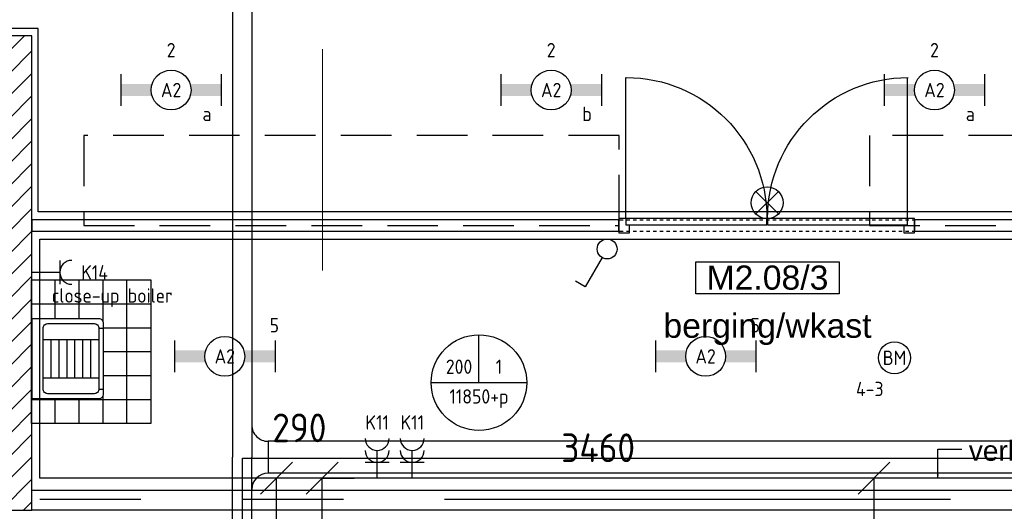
# Model space of a CAD drawing. Header units: millimetres. Extents: x -38032 to 104346, y -31182 to 78566.
# Tile 199 of 213: x 89959 to 96137, y 28992 to 32075. Entities that reach past the tile are written whole.
import ezdxf
from ezdxf.enums import TextEntityAlignment as Align

# ---------------------------------------------------------------- set-up
doc = ezdxf.new("R2010")
doc.units = ezdxf.units.MM
doc.header["$LTSCALE"] = 100
doc.set_wipeout_variables(frame=1)
doc.header["$PDMODE"] = 1
for name, pattern in [('HIDDEN2', [4.7625, 3.175, -1.5875]), ('PHANTOM', [63.5, 31.75, -6.35, 6.35, -6.35, 6.35, -6.35]), ('STYLE_01', [0.41664, 0.20828, -0.20836]), ('STYLE_11', [5, 3.888855, -0.416718, 0.277786, -0.416641])]:
    doc.linetypes.add(name, pattern=pattern)
for name, color, linetype in [('AB$1A---_ATTRIB035', 8, 'Continuous'), ('AL$1A---_ALGEMEEN', 8, 'Continuous'), ('AL------_MAATVOERING', 2, 'Continuous'), ('AM$1A---_ARCERING', 8, 'Continuous'), ('AT$1A---_TEKST100', 8, 'Continuous'), ('BOUWKUNDIG', 8, 'Continuous'), ('EB6511--_ATTRIB', 2, 'Continuous'), ('EL6131--_KG', 3, 'Continuous'), ('EL6222--', 3, 'Continuous'), ('EL6311--', 3, 'Continuous'), ('EL6511--', 3, 'Continuous'), ('EM6131--', 1, 'Continuous'), ('Kastenscheiding', 4, 'PHANTOM'), ('lengte voedingskabels', 3, 'Continuous'), ('LICHT_TEXT018', 1, 'Continuous')]:
    doc.layers.add(name, color=color, linetype=linetype)
doc.layers.add('stramien', color=1, linetype='Continuous', lineweight=9)
doc.styles.add('Arial', font='ARIAL.TTF')
doc.styles.add('BURO-018', font='iso.shx', dxfattribs={"height": 90})
doc.styles.get("Standard").update_dxf_attribs({"font": 'iso.shx'})
doc.dimstyles.new('STABICAD', dxfattribs={"dimscale": 100, "dimtxt": 1.8, "dimasz": 2, "dimexe": 0, "dimexo": 2.5, "dimgap": 1.5, "dimtad": 0, "dimdec": 0, "dimrnd": 10, "dimzin": 0, "dimdsep": 46, "dimtxsty": 'Standard', "dimblk1": 'OBLIQUE', "dimblk2": 'OBLIQUE', "dimsah": 1, "dimcen": -3, "dimadec": 0, "dimazin": 0, "dimtfac": 1, "dimtdec": 0, "dimtofl": 0, "dimtmove": 2, "dimatfit": 3, "dimfxl": 0, "dimtvp": 1.055556, "dimtolj": 1, "dimtzin": 0, "dimarcsym": 0})

# ---------------------------------------------------------------- blocks, each defined once
blk = doc.blocks.new('E00024')
at = {"color": 0, "linetype": 'Continuous'}
for p, q in [((-1.41, 1.59), (1.41, 4.41)), ((-1.41, 4.41), (1.41, 1.59))]:
    blk.add_line(p, q, dxfattribs=at)
blk.add_circle((0, 3), 2, dxfattribs=at)
at = {"color": 0, "linetype": 'Continuous', "style": 'BURO-018'}
blk.add_attdef('E_TEXT1', text='', height=1.8, dxfattribs=at).set_placement((0, 7.5), align=Align.MIDDLE)
at = {"color": 0, "linetype": 'Continuous', "style": 'BURO-018', "flags": 1}
blk.add_attdef('E_MATCODE', (0, 0), '', height=1.8, dxfattribs=at)
blk = doc.blocks.new('111304')
at = {"color": 0, "linetype": 'Continuous'}
for p, q in [((-1.5, 4.5), (1.5, 4.5)), ((0, 1), (0, 4.5))]:
    blk.add_line(p, q, dxfattribs=at)
blk.add_arc((0, 6), 1.5, 180, 0, dxfattribs=at)
at = {"color": 0, "linetype": 'Continuous', "style": 'BURO-018'}
for tag, p in [('E_GKAST', (0, 11.5)), ('E_GROEP', (0, 8.5)), ('E_SGROEP', (4.5, 8.5))]:
    blk.add_attdef(tag, text='', height=1.8, dxfattribs=at).set_placement(p, align=Align.MIDDLE)
at = {"color": 0, "linetype": 'Continuous', "style": 'BURO-018', "flags": 1}
for tag, p in [('E_VERMCODE', (13, 8.5)), ('E_MATCODE', (0, 0))]:
    blk.add_attdef(tag, text='', height=1.8, dxfattribs=at).set_placement(p, align=Align.MIDDLE)
blk = doc.blocks.new('_Oblique')
at = {"color": 0, "linetype": 'ByBlock', "lineweight": -2}
blk.add_line((-0.5, -0.5), (0.5, 0.5), dxfattribs=at)
blk = doc.blocks.new('*D18')
at = {"layer": 'AL------_MAATVOERING', "color": 0, "lineweight": -2}
for p, q in [((91570, 29200), (91370, 29200)), ((91570, 28704.1), (91570, 29200)), ((91857.6, 28704.1), (91857.6, 29200)), ((91857.6, 29200), (92057.6, 29200))]:
    blk.add_line(p, q, dxfattribs=at)
at = {"layer": 'Defpoints', "color": 0}
for p in [(91857.6, 29200), (91570, 28454.1), (91857.6, 28454.1)]:
    blk.add_point(p, dxfattribs=at)
at = {"layer": 'AL------_MAATVOERING', "color": 0, "lineweight": -2, "xscale": 200, "yscale": 200, "zscale": 200}
blk.add_blockref('_Oblique', (91570, 29200), dxfattribs=at)
at = {"layer": 'AL------_MAATVOERING', "color": 0, "lineweight": -2, "xscale": 200, "yscale": 200, "zscale": 200, "rotation": 180}
blk.add_blockref('_Oblique', (91857.6, 29200), dxfattribs=at)
at = {"layer": 'AL------_MAATVOERING', "color": 0, "insert": (91713.8, 29515), "char_height": 180, "attachment_point": 5}
blk.add_mtext('\\A1;290', dxfattribs=at)
blk = doc.blocks.new('*D22')
at = {"layer": 'AL------_MAATVOERING', "color": 0, "lineweight": -2}
for p, q in [((91857.6, 28704.1), (91857.6, 29200)), ((95320, 29200), (91857.6, 29200)), ((95320, 28704.1), (95320, 29200))]:
    blk.add_line(p, q, dxfattribs=at)
at = {"layer": 'Defpoints', "color": 0}
for p in [(91857.6, 29200), (91857.6, 28454.1), (95320, 28454.1)]:
    blk.add_point(p, dxfattribs=at)
at = {"layer": 'AL------_MAATVOERING', "color": 0, "lineweight": -2, "xscale": 200, "yscale": 200, "zscale": 200, "rotation": 180}
blk.add_blockref('_Oblique', (91857.6, 29200), dxfattribs=at)
at = {"layer": 'AL------_MAATVOERING', "color": 0, "lineweight": -2, "xscale": 200, "yscale": 200, "zscale": 200}
blk.add_blockref('_Oblique', (95320, 29200), dxfattribs=at)
at = {"layer": 'AL------_MAATVOERING', "color": 0, "insert": (93588.8, 29390), "char_height": 180, "attachment_point": 5}
blk.add_mtext('\\A1;3460', dxfattribs=at)
blk = doc.blocks.new('1115B6630')
at = {"color": 0}
for p, q in [((-6.3, 2), (-6.3, -2)), ((6.3, 2), (6.3, -2))]:
    blk.add_line(p, q, dxfattribs=at)
at = {"color": 0, "linetype": 'Continuous'}
blk.add_circle((0, 0), 2.5, dxfattribs=at)
at = {"color": 0}
for points in [[(-2.5, 0.75), (-6.3, 0.75), (-2.5, -0.75), (-6.3, -0.75)], [(2.5, 0.75), (6.3, 0.75), (2.5, -0.75), (6.3, -0.75)]]:
    blk.add_solid(points, dxfattribs=at)
at = {"color": 0, "linetype": 'Continuous', "style": 'BURO-018'}
for tag, p in [('E_GKAST', (0, 8)), ('E_GROEP', (0, 5)), ('E_SGROEP', (4.5, 5)), ('E_ARMCODE', (0, 0)), ('E_SLET', (4.5, -3))]:
    blk.add_attdef(tag, text='', height=1.8, dxfattribs=at).set_placement(p, align=Align.MIDDLE)
blk = doc.blocks.new('E00123')
at = {"color": 0, "linetype": 'Continuous'}
blk.add_circle((0, 0), 2, dxfattribs=at)
at = {"color": 0, "linetype": 'Continuous', "style": 'BURO-018'}
for tag, p in [('E_TEXT1', (0, 4.5)), ('E_TEXT2', (0, 0))]:
    blk.add_attdef(tag, text='', height=1.8, dxfattribs=at).set_placement(p, align=Align.MIDDLE)
at = {"color": 0, "linetype": 'Continuous', "style": 'BURO-018', "flags": 1}
blk.add_attdef('E_MATCODE', (0, 0), '', height=1.8, dxfattribs=at)
blk = doc.blocks.new('E-GK-GTC-C83C')
at = {"color": 0, "linetype": 'Continuous'}
for p, q in [((-0.5, 100), (0.5, 100)), ((-0.5, -100), (0.5, -100))]:
    blk.add_line(p, q, dxfattribs=at)
blk = doc.blocks.new('E-GK-GTC-783C')
at = {"color": 0, "linetype": 'Continuous'}
for p, q in [((-0.5, 60), (0.5, 60)), ((-0.5, -60), (0.5, -60))]:
    blk.add_line(p, q, dxfattribs=at)
blk = doc.blocks.new('E-GK-AH-C8676767')
at = {"color": 0, "linetype": 'Continuous'}
blk.add_line((-100, 103), (100, 103), dxfattribs=at)
for centre, start, end in [((-203, 103), 270, 0), ((203, 103), 180, 270)]:
    blk.add_arc(centre, 103, start, end, dxfattribs=at)
blk = doc.blocks.new('E00103')
at = {"color": 0, "linetype": 'Continuous'}
for p, q in [((0, 6), (0, 12)), ((-6, 6), (6, 6))]:
    blk.add_line(p, q, dxfattribs=at)
blk.add_circle((0, 6), 6, dxfattribs=at)
at = {"color": 0, "linetype": 'Continuous', "style": 'BURO-018'}
for tag, p in [('E_TEXT1', (-2.5, 8)), ('E_TEXT3', (2.5, 8)), ('E_TEXT6', (0, 4))]:
    blk.add_attdef(tag, text='', height=1.8, dxfattribs=at).set_placement(p, align=Align.MIDDLE)
blk = doc.blocks.new('32x_hout-mk 801-p')
at = {"layer": 'AL$1A---_ALGEMEEN', "color": 0}
for p, q in [((0, -52), (0, -912)), ((0, -1802), (0, -942)), ((0, -1810.3), (883, -1810.3))]:
    blk.add_line(p, q, dxfattribs=at)
at = {"color": 0}
for points in [[(-90, 0), (0, 0), (0, -67), (-90, -67)], [(-90, -1787), (0, -1787), (0, -1854), (-90, -1854)]]:
    blk.add_wipeout(points, dxfattribs=at).dxf.layer = 'AL$1A---_ALGEMEEN'
at = {"layer": 'AL$1A---_ALGEMEEN', "color": 0}
for points in [[(-90, 0), (0, 0), (0, -67), (-90, -67)], [(-90, -1787), (0, -1787), (0, -1854), (-90, -1854)]]:
    blk.add_lwpolyline(points, close=True, dxfattribs=at)
at = {"color": 0}
blk.add_wipeout([(-40, -42.3), (0, -42.3), (0, -922.3), (-40, -922.3)], dxfattribs=at).dxf.layer = 'AL$1A---_ALGEMEEN'
at = {"layer": 'AL$1A---_ALGEMEEN', "color": 0}
blk.add_line((0, -42.3), (883, -42.3), dxfattribs=at)
blk.add_lwpolyline([(-40, -42.3), (0, -42.3), (0, -922.3), (-40, -922.3)], close=True, dxfattribs=at)
at = {"color": 0}
blk.add_wipeout([(-40, -925.3), (0, -925.3), (0, -1810.3), (-40, -1810.3)], dxfattribs=at).dxf.layer = 'AL$1A---_ALGEMEEN'
at = {"layer": 'AL$1A---_ALGEMEEN', "color": 0}
blk.add_lwpolyline([(-40, -925.3), (0, -925.3), (0, -1810.3), (-40, -1810.3)], close=True, dxfattribs=at)
for centre, start, end in [((0, -38.7), 270, 0), ((0, -1808.3), 0, 90)]:
    blk.add_arc(centre, 883, start, end, dxfattribs=at)
blk = doc.blocks.new('Group-29')
at = {"layer": 'AL$1A---_ALGEMEEN', "color": 0}
for p, q in [((-600, 900), (-600, 0)), ((-450, 900), (-450, 0)), ((-300, 900), (-300, 0)), ((-150, 900), (-150, 0)), ((0, 750), (-750, 750)), ((0, 600), (-750, 600)), ((0, 450), (-750, 450)), ((0, 300), (-750, 300)), ((0, 150), (-750, 150))]:
    blk.add_line(p, q, dxfattribs=at)
blk.add_lwpolyline([(-750, 900), (0, 900), (0, 0), (-750, 0)], close=True, dxfattribs=at)
blk = doc.blocks.new('tegels 900z750')
at = {"layer": 'AL$1A---_ALGEMEEN', "color": 0}
blk.add_blockref('Group-29', (0, 0), dxfattribs=at)
blk = doc.blocks.new('tekst 12 pts')
at = {"layer": 'AL$1A---_ALGEMEEN', "color": 0, "style": 'Arial'}
blk.add_attdef('naam_ruimte', text='', height=151.5, dxfattribs=at).set_placement((0, -41.1), align=Align.TOP_CENTER)
at = {"layer": 'AL$1A---_ALGEMEEN', "color": 0, "flags": 1}
for tag, p in [('oppervlakte', (-264.6, -1003)), ('stramiennummer', (-264.6, -1275.7))]:
    blk.add_attdef(tag, p, '', height=151.5, dxfattribs=at)
blk = doc.blocks.new('arnhem top')
at = {"color": 0}
blk.add_wipeout([(250, -420), (250, 0), (-250, 0), (-250, -420), (-250, -420.7), (-250, -421.5), (-249.9, -422.2), (-249.9, -422.9), (-249.8, -423.7), (-249.7, -424.4), (-249.6, -425.1), (-249.4, -425.9), (-249.3, -426.6), (-249.1, -427.3), (-248.9, -428), (-248.7, -428.7), (-248.5, -429.4), (-248.2, -430.1), (-248, -430.8), (-247.7, -431.5), (-247.4, -432.2), (-247.1, -432.8), (-246.8, -433.5), (-246.5, -434.1), (-246.1, -434.8), (-245.7, -435.4), (-245.3, -436), (-244.9, -436.7), (-244.5, -437.3), (-244.1, -437.9), (-243.7, -438.5), (-243.2, -439), (-242.7, -439.6), (-242.2, -440.1), (-241.7, -440.7), (-241.2, -441.2), (-240.7, -441.7), (-240.1, -442.2), (-239.6, -442.7), (-239, -443.2), (-238.5, -443.7), (-237.9, -444.1), (-237.3, -444.5), (-236.7, -444.9), (-236, -445.3), (-235.4, -445.7), (-234.8, -446.1), (-234.1, -446.5), (-233.5, -446.8), (-232.8, -447.1), (-232.2, -447.4), (-231.5, -447.7), (-230.8, -448), (-230.1, -448.2), (-229.4, -448.5), (-228.7, -448.7), (-228, -448.9), (-227.3, -449.1), (-226.6, -449.3), (-225.9, -449.4), (-225.1, -449.6), (-224.4, -449.7), (-223.7, -449.8), (-222.9, -449.9), (-222.2, -449.9), (-221.5, -450), (-220.7, -450), (-220, -450), (220, -450), (220.7, -450), (221.5, -450), (222.2, -449.9), (222.9, -449.9), (223.7, -449.8), (224.4, -449.7), (225.1, -449.6), (225.9, -449.4), (226.6, -449.3), (227.3, -449.1), (228, -448.9), (228.7, -448.7), (229.4, -448.5), (230.1, -448.2), (230.8, -448), (231.5, -447.7), (232.2, -447.4), (232.8, -447.1), (233.5, -446.8), (234.1, -446.5), (234.8, -446.1), (235.4, -445.7), (236, -445.3), (236.7, -444.9), (237.3, -444.5), (237.9, -444.1), (238.5, -443.7), (239, -443.2), (239.6, -442.7), (240.1, -442.2), (240.7, -441.7), (241.2, -441.2), (241.7, -440.7), (242.2, -440.1), (242.7, -439.6), (243.2, -439), (243.7, -438.5), (244.1, -437.9), (244.5, -437.3), (244.9, -436.7), (245.3, -436), (245.7, -435.4), (246.1, -434.8), (246.5, -434.1), (246.8, -433.5), (247.1, -432.8), (247.4, -432.2), (247.7, -431.5), (248, -430.8), (248.2, -430.1), (248.5, -429.4), (248.7, -428.7), (248.9, -428), (249.1, -427.3), (249.3, -426.6), (249.4, -425.9), (249.6, -425.1), (249.7, -424.4), (249.8, -423.7), (249.9, -422.9), (249.9, -422.2), (250, -421.5), (250, -420.7)], dxfattribs=at).dxf.layer = 'AL$1A---_ALGEMEEN'
at = {"layer": 'AL$1A---_ALGEMEEN', "color": 0, "flags": 128}
blk.add_lwpolyline([(250, -420), (250, 0), (-250, 0), (-250, -420, 0.414214), (-220, -450), (220, -450, 0.414214)], format="xyb", close=True, dxfattribs=at)
at = {"color": 0}
blk.add_wipeout([(190, -70), (190.7, -70), (191.5, -70), (192.2, -70.1), (192.9, -70.1), (193.7, -70.2), (194.4, -70.3), (195.1, -70.4), (195.9, -70.6), (196.6, -70.7), (197.3, -70.9), (198, -71.1), (198.7, -71.3), (199.4, -71.5), (200.1, -71.8), (200.8, -72), (201.5, -72.3), (202.2, -72.6), (202.8, -72.9), (203.5, -73.2), (204.1, -73.5), (204.8, -73.9), (205.4, -74.3), (206, -74.7), (206.7, -75.1), (207.3, -75.5), (207.9, -75.9), (208.5, -76.3), (209, -76.8), (209.6, -77.3), (210.1, -77.8), (210.7, -78.3), (211.2, -78.8), (211.7, -79.3), (212.2, -79.9), (212.7, -80.4), (213.2, -81), (213.7, -81.5), (214.1, -82.1), (214.5, -82.7), (214.9, -83.3), (215.3, -84), (215.7, -84.6), (216.1, -85.2), (216.5, -85.9), (216.8, -86.5), (217.1, -87.2), (217.4, -87.8), (217.7, -88.5), (218, -89.2), (218.2, -89.9), (218.5, -90.6), (218.7, -91.3), (218.9, -92), (219.1, -92.7), (219.3, -93.4), (219.4, -94.1), (219.6, -94.9), (219.7, -95.6), (219.8, -96.3), (219.9, -97.1), (219.9, -97.8), (220, -98.5), (220, -99.3), (220, -100), (220, -390), (220, -390.7), (220, -391.5), (219.9, -392.2), (219.9, -392.9), (219.8, -393.7), (219.7, -394.4), (219.6, -395.1), (219.4, -395.9), (219.3, -396.6), (219.1, -397.3), (218.9, -398), (218.7, -398.7), (218.5, -399.4), (218.2, -400.1), (218, -400.8), (217.7, -401.5), (217.4, -402.2), (217.1, -402.8), (216.8, -403.5), (216.5, -404.1), (216.1, -404.8), (215.7, -405.4), (215.3, -406), (214.9, -406.7), (214.5, -407.3), (214.1, -407.9), (213.7, -408.5), (213.2, -409), (212.7, -409.6), (212.2, -410.1), (211.7, -410.7), (211.2, -411.2), (210.7, -411.7), (210.1, -412.2), (209.6, -412.7), (209, -413.2), (208.5, -413.7), (207.9, -414.1), (207.3, -414.5), (206.7, -414.9), (206, -415.3), (205.4, -415.7), (204.8, -416.1), (204.1, -416.5), (203.5, -416.8), (202.8, -417.1), (202.2, -417.4), (201.5, -417.7), (200.8, -418), (200.1, -418.2), (199.4, -418.5), (198.7, -418.7), (198, -418.9), (197.3, -419.1), (196.6, -419.3), (195.9, -419.4), (195.1, -419.6), (194.4, -419.7), (193.7, -419.8), (192.9, -419.9), (192.2, -419.9), (191.5, -420), (190.7, -420), (190, -420), (-190, -420), (-190.7, -420), (-191.5, -420), (-192.2, -419.9), (-192.9, -419.9), (-193.7, -419.8), (-194.4, -419.7), (-195.1, -419.6), (-195.9, -419.4), (-196.6, -419.3), (-197.3, -419.1), (-198, -418.9), (-198.7, -418.7), (-199.4, -418.5), (-200.1, -418.2), (-200.8, -418), (-201.5, -417.7), (-202.2, -417.4), (-202.8, -417.1), (-203.5, -416.8), (-204.1, -416.5), (-204.8, -416.1), (-205.4, -415.7), (-206, -415.3), (-206.7, -414.9), (-207.3, -414.5), (-207.9, -414.1), (-208.5, -413.7), (-209, -413.2), (-209.6, -412.7), (-210.1, -412.2), (-210.7, -411.7), (-211.2, -411.2), (-211.7, -410.7), (-212.2, -410.1), (-212.7, -409.6), (-213.2, -409), (-213.7, -408.5), (-214.1, -407.9), (-214.5, -407.3), (-214.9, -406.7), (-215.3, -406), (-215.7, -405.4), (-216.1, -404.8), (-216.5, -404.1), (-216.8, -403.5), (-217.1, -402.8), (-217.4, -402.2), (-217.7, -401.5), (-218, -400.8), (-218.2, -400.1), (-218.5, -399.4), (-218.7, -398.7), (-218.9, -398), (-219.1, -397.3), (-219.3, -396.6), (-219.4, -395.9), (-219.6, -395.1), (-219.7, -394.4), (-219.8, -393.7), (-219.9, -392.9), (-219.9, -392.2), (-220, -391.5), (-220, -390.7), (-220, -390), (-220, -100), (-220, -99.3), (-220, -98.5), (-219.9, -97.8), (-219.9, -97.1), (-219.8, -96.3), (-219.7, -95.6), (-219.6, -94.9), (-219.4, -94.1), (-219.3, -93.4), (-219.1, -92.7), (-218.9, -92), (-218.7, -91.3), (-218.5, -90.6), (-218.2, -89.9), (-218, -89.2), (-217.7, -88.5), (-217.4, -87.8), (-217.1, -87.2), (-216.8, -86.5), (-216.5, -85.9), (-216.1, -85.2), (-215.7, -84.6), (-215.3, -84), (-214.9, -83.3), (-214.5, -82.7), (-214.1, -82.1), (-213.7, -81.5), (-213.2, -81), (-212.7, -80.4), (-212.2, -79.9), (-211.7, -79.3), (-211.2, -78.8), (-210.7, -78.3), (-210.1, -77.8), (-209.6, -77.3), (-209, -76.8), (-208.5, -76.3), (-207.9, -75.9), (-207.3, -75.5), (-206.7, -75.1), (-206, -74.7), (-205.4, -74.3), (-204.8, -73.9), (-204.1, -73.5), (-203.5, -73.2), (-202.8, -72.9), (-202.2, -72.6), (-201.5, -72.3), (-200.8, -72), (-200.1, -71.8), (-199.4, -71.5), (-198.7, -71.3), (-198, -71.1), (-197.3, -70.9), (-196.6, -70.7), (-195.9, -70.6), (-195.1, -70.4), (-194.4, -70.3), (-193.7, -70.2), (-192.9, -70.1), (-192.2, -70.1), (-191.5, -70), (-190.7, -70), (-190, -70)], dxfattribs=at).dxf.layer = 'AL$1A---_ALGEMEEN'
at = {"layer": 'AL$1A---_ALGEMEEN', "color": 0}
for p, q in [((-120, -70), (-120, -420)), ((-120, -120), (120, -120)), ((120, -70), (120, -420)), ((-120, -170), (120, -170)), ((-120, -220), (120, -220)), ((-120, -270), (120, -270)), ((-120, -320), (120, -320)), ((-120, -370), (120, -370)), ((-192, -420), (-192, -450)), ((192, -420), (192, -450))]:
    blk.add_line(p, q, dxfattribs=at)
at = {"layer": 'AL$1A---_ALGEMEEN', "color": 0, "flags": 128}
blk.add_lwpolyline([(-220, -100, -0.414214), (-190, -70), (190, -70, -0.414214), (220, -100), (220, -390, -0.414214), (190, -420), (-190, -420, -0.414214), (-220, -390)], format="xyb", close=True, dxfattribs=at)
blk = doc.blocks.new('ruimtenummer')
at = {"layer": 'AL$1A---_ALGEMEEN', "color": 0, "flags": 1}
for tag, p in [('peil', (-450, -397.1)), ('onderdeel', (-450, -669.8))]:
    blk.add_attdef(tag, p, '', height=151.5, dxfattribs=at)
at = {"color": 0}
blk.add_wipeout([(-450, 100), (450, 100), (450, -100), (-450, -100)], dxfattribs=at).dxf.layer = 'AL$1A---_ALGEMEEN'
at = {"layer": 'AL$1A---_ALGEMEEN', "color": 0}
blk.add_lwpolyline([(-450, 100), (450, 100), (450, -100), (-450, -100)], close=True, dxfattribs=at)
at = {"layer": 'AL$1A---_ALGEMEEN', "color": 0, "style": 'Arial'}
blk.add_attdef('ruimtenummer', text='', height=151.5, dxfattribs=at).set_placement((0, 78), align=Align.TOP_CENTER)
blk = doc.blocks.new('txt 1_100 verlaagd plafond')
at = {"layer": 'AL$1A---_ALGEMEEN', "color": 0}
for p, q in [((-1830, 0), (-1830, 182.6)), ((-1830, 182.6), (-1680, 182.6))]:
    blk.add_line(p, q, dxfattribs=at)
blk.add_solid([(-1830, 0), (-1836.7, 25), (-1823.3, 25)], dxfattribs=at)
at = {"layer": 'AT$1A---_TEKST100', "insert": (-983.5, 235.8), "char_height": 126.27, "attachment_point": 2, "line_spacing_factor": 0.967741, "style": 'Arial'}
blk.add_mtext('{\\C256;\\lverlaagd plafond}', dxfattribs=at)
blk = doc.blocks.new('200254 W 212 3 04-12-2007')
at = {"layer": 'AM$1A---_ARCERING', "linetype": 'Continuous', "lineweight": 5}
h = blk.add_hatch(dxfattribs=at)
h.set_pattern_fill('KALKZANDSTEEN', color=256, scale=50, style=0, pattern_type=2)
h.set_pattern_definition([(45, (-987935.49, -175784.82), (70.710678, -70.710678), [])])
h.paths.add_polyline_path([(53688, 4162.4), (50488, 4162.4), (50488, 6837.4), (51558, 6837.4), (51558, 6987.4), (50488, 6987.4), (48988, 6987.4), (48988, 4012.4), (50488, 4012.4), (53838, 4012.4), (53838, 6987.4), (52637, 6987.4), (52637, 6837.4), (53688, 6837.4)])
h.paths.add_polyline_path([(50338, 6837.4), (50338, 4162.4), (49138, 4162.4), (49138, 6837.4)], flags=16)
at = {"layer": 'AL$1A---_ALGEMEEN', "linetype": 'STYLE_01'}
blk.add_line((57303, 4137.5), (58317, 4137.5), dxfattribs=at)
blk.add_line((57303, 4137.5), (58317, 4137.5), dxfattribs=at)
at = {"layer": 'AL$1A---_ALGEMEEN', "flags": 128}
blk.add_lwpolyline([(53688, 4162.4), (50488, 4162.4), (50488, 6837.4), (51558, 6837.4), (51558, 6987.4), (50488, 6987.4), (48988, 6987.4), (48988, 4012.4), (50488, 4012.4), (53838, 4012.4), (53838, 6987.4), (52637, 6987.4), (52637, 6837.4), (53688, 6837.4)], close=True, dxfattribs=at)
at = {"layer": 'AL$1A---_ALGEMEEN'}
blk.add_lwpolyline([(62857, 4137.5), (62857, 4012.5), (53838, 4012.5), (53838, 4137.5)], close=True, dxfattribs=at)
at = {"layer": 'stramien', "linetype": 'STYLE_11', "ltscale": 50}
blk.add_line((55661, -41013.6), (55661, 36216.4), dxfattribs=at)
at = {"layer": 'AL$1A---_ALGEMEEN', "xscale": -1, "rotation": 270}
blk.add_blockref('32x_hout-mk 801-p', (59375, 5842.4), dxfattribs=at)
at = {"layer": 'AL$1A---_ALGEMEEN'}
ref = blk.add_blockref('ruimtenummer', (58453.2, 5468.6), dxfattribs=at)
ref.add_attrib('ruimtenummer', 'M2.08/3', dxfattribs={"layer": 'AB$1A---_ATTRIB035', "height": 151.52, "style": 'Arial'}).set_placement((58453.2, 5546.6), align=Align.TOP_CENTER)
at = {"layer": 'AL$1A---_ALGEMEEN', "rotation": 180}
blk.add_blockref('tegels 900z750', (53834.2, 5456.4), dxfattribs=at)
at = {"layer": 'AL$1A---_ALGEMEEN'}
ref = blk.add_blockref('tekst 12 pts', (58453.2, 5286), dxfattribs=dict(at, xscale=-1))
ref.add_attrib('naam_ruimte', 'berging/wkast', dxfattribs={"layer": 'AB$1A---_ATTRIB035', "height": 151.525, "style": 'Arial'}).set_placement((58453.2, 5244.9), align=Align.TOP_CENTER)
blk.add_blockref('txt 1_100 verlaagd plafond', (61352, 4212.4), dxfattribs=at)
at = {"layer": 'AL$1A---_ALGEMEEN', "linetype": 'STYLE_01'}
for p, q in [((57527.7, 5832.4), (59375, 5832.4)), ((57527.7, 5762.4), (59375, 5762.4))]:
    blk.add_line(p, q, dxfattribs=at)
at = {"layer": 'AL$1A---_ALGEMEEN'}
for points in [[(62057, 5882.4), (53877, 5882.4), (53877, 7032.4), (42637, 7032.4), (42637, 10587.4), (48588, 10587.4), (48588, 11047.4), (53877, 11047.4), (53877, 20792.4), (62057, 20792.4)], [(53837, 5832.4), (53837, 5762.4), (57521, 5762.4), (57521, 5832.4)], [(62857, 5832.4), (59375, 5832.4), (59375, 5762.4), (62857, 5762.4)]]:
    blk.add_lwpolyline(points, close=True, dxfattribs=at)
at = {"layer": 'AL$1A---_ALGEMEEN', "rotation": 90}
blk.add_blockref('arnhem top', (53838, 4962.4), dxfattribs=at)
at = {"layer": 'AL$1A---_ALGEMEEN'}
blk.add_lwpolyline([(53886.6, 5712.4), (62807, 5712.4), (62807, 4212.4), (53886.6, 4212.4)], close=True, dxfattribs=at)
blk = doc.blocks.new('1114A1')
at = {"color": 0, "linetype": 'Continuous'}
for p, q in [((0.62, 3.33), (2.74, 7)), ((2.74, 7), (3.95, 6.3))]:
    blk.add_line(p, q, dxfattribs=at)
blk.add_circle((0, 2.25), 1.25, dxfattribs=at)
at = {"color": 0, "linetype": 'Continuous', "style": 'BURO-018'}
for tag, p in [('E_SLET1', (3.36, 9)), ('E_GROEP', (0, 0)), ('E_GKAST', (0, 0))]:
    blk.add_attdef(tag, text='', height=1.8, dxfattribs=at).set_placement(p, align=Align.MIDDLE)
at = {"color": 0, "linetype": 'Continuous', "style": 'BURO-018', "flags": 1}
for tag in ['E_MATCODE', 'E_SGROEP']:
    blk.add_attdef(tag, text='', height=1.8, dxfattribs=at).set_placement((0, 0), align=Align.MIDDLE)
blk = doc.blocks.new('111304J')
at = {"color": 0, "linetype": 'Continuous'}
for p, q in [((0, 1), (0, 4.5)), ((-1.5, 3), (1.5, 3))]:
    blk.add_line(p, q, dxfattribs=at)
for centre in [(0, 6), (0, 4.5)]:
    blk.add_arc(centre, 1.5, 180, 0, dxfattribs=at)
at = {"color": 0, "linetype": 'Continuous', "style": 'BURO-018'}
for tag, p in [('E_GKAST', (0, 11.5)), ('E_GROEP', (0, 8.5)), ('E_SGROEP', (4.5, 8.5)), ('E_SLET1', (3.5, 5.5))]:
    blk.add_attdef(tag, text='', height=1.8, dxfattribs=at).set_placement(p, align=Align.MIDDLE)
at = {"color": 0, "linetype": 'Continuous', "style": 'BURO-018', "flags": 1}
blk.add_attdef('E_MATCODE', text='', height=1.8, dxfattribs=at).set_placement((0, 0), align=Align.MIDDLE)

msp = doc.modelspace()

# ---------------------------------------------------------------- block references
at = {"layer": 'BOUWKUNDIG'}
msp.add_blockref('200254 W 212 3 04-12-2007', (36198, 24986.5), dxfattribs=at)

# ---------------------------------------------------------------- next in the draw order: linework, layer by layer
at = {"layer": 'Kastenscheiding'}
msp.add_line((102149.9, 29065.4), (82404.5, 29065.4), dxfattribs=at)
at = {"layer": 'lengte voedingskabels'}
msp.add_lwpolyline([(86553.2, 28979.3), (86553.2, 28766.2), (91356.7, 28766.2), (91356.7, 29325.2), (98822.9, 29325.2), (98822.9, 30385.1), (99026.8, 30385.1)], dxfattribs=at)
at = {"layer": 'LICHT_TEXT018', "linetype": 'HIDDEN2'}
for points in [[(90361, 30783.4), (93720.5, 30783.4), (93720.5, 31348.8), (90361, 31348.8)], [(95290.4, 30783.4), (98611, 30783.4), (98611, 31348.8), (95290.4, 31348.8)]]:
    msp.add_lwpolyline(points, close=True, dxfattribs=at)

# ---------------------------------------------------------------- next in the draw order: block references
at = {"layer": 'EL6131--_KG'}
for name, p, xscale, rotation in [('E-GK-GTC-783C', (91354.9, 37506.3), 16351.73550055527, 270.0000000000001), ('E-GK-GTC-C83C', (95076.4, 29330.5), 7116.870683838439, 180), ('E-GK-GTC-783C', (91354.9, 29055.9), 549.03103355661, 89.99999999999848)]:
    msp.add_blockref(name, p, dxfattribs=dict(at, xscale=xscale, rotation=rotation))
at = {"layer": 'EL6131--_KG', "rotation": 270}
msp.add_blockref('E-GK-AH-C8676767', (91414.9, 29330.5), dxfattribs=at)
at = {"layer": 'EL6222--'}
ref = msp.add_blockref('111304', (89985.6, 30490.3), dxfattribs=dict(at, xscale=50, yscale=50, zscale=50, rotation=270))
ref.add_attrib('E_GROEP', 'K14', dxfattribs={"layer": '0', "color": 1, "linetype": 'Continuous', "height": 90, "style": 'BURO-018'}).set_placement((90345.1, 30490.3), align=Align.MIDDLE_LEFT)
ref.add_attrib('E_VERMCODE', 'close-up boiler', dxfattribs={"layer": '0', "color": 1, "linetype": 'Continuous', "height": 90, "style": 'BURO-018'}).set_placement((90539.6, 30331.4), align=Align.MIDDLE)
at = {"layer": 'EL6311--'}
ref = msp.add_blockref('1115B6630', (90909.3, 31633.5), dxfattribs=dict(at, xscale=50, yscale=50, zscale=50))
ref.add_attrib('E_ARMCODE', 'A2', dxfattribs={"layer": '0', "color": 1, "linetype": 'Continuous', "height": 90, "style": 'BURO-018'}).set_placement((90909.3, 31633.5), align=Align.MIDDLE)
ref.add_attrib('E_SLET', 'a', dxfattribs={"layer": '0', "color": 1, "linetype": 'Continuous', "height": 90, "style": 'BURO-018'}).set_placement((91134.3, 31483.5), align=Align.MIDDLE)
ref.add_attrib('E_GROEP', '2', dxfattribs={"layer": '0', "color": 1, "linetype": 'Continuous', "height": 90, "style": 'BURO-018'}).set_placement((90909.3, 31883.5), align=Align.MIDDLE)
ref = msp.add_blockref('1115B6630', (93294, 31633.5), dxfattribs=dict(at, xscale=50, yscale=50, zscale=50))
ref.add_attrib('E_ARMCODE', 'A2', dxfattribs={"layer": '0', "color": 1, "linetype": 'Continuous', "height": 90, "style": 'BURO-018'}).set_placement((93294, 31633.5), align=Align.MIDDLE)
ref.add_attrib('E_SLET', 'b', dxfattribs={"layer": '0', "color": 1, "linetype": 'Continuous', "height": 90, "style": 'BURO-018'}).set_placement((93519, 31483.5), align=Align.MIDDLE)
ref.add_attrib('E_GROEP', '2', dxfattribs={"layer": '0', "color": 1, "linetype": 'Continuous', "height": 90, "style": 'BURO-018'}).set_placement((93294, 31883.5), align=Align.MIDDLE)
ref = msp.add_blockref('1115B6630', (95699, 31633.5), dxfattribs=dict(at, xscale=50, yscale=50, zscale=50))
ref.add_attrib('E_ARMCODE', 'A2', dxfattribs={"layer": '0', "color": 1, "linetype": 'Continuous', "height": 90, "style": 'BURO-018'}).set_placement((95699, 31633.5), align=Align.MIDDLE)
ref.add_attrib('E_SLET', 'a', dxfattribs={"layer": '0', "color": 1, "linetype": 'Continuous', "height": 90, "style": 'BURO-018'}).set_placement((95924, 31483.5), align=Align.MIDDLE)
ref.add_attrib('E_GROEP', '2', dxfattribs={"layer": '0', "color": 1, "linetype": 'Continuous', "height": 90, "style": 'BURO-018'}).set_placement((95699, 31883.5), align=Align.MIDDLE)
at = {"layer": 'EL6311--', "xscale": 50, "yscale": 50, "zscale": 50, "rotation": 180}
msp.add_blockref('1114A1', (93645.1, 30748.9), dxfattribs=at)
at = {"layer": 'EL6311--'}
ref = msp.add_blockref('1115B6630', (91246.1, 29963.3), dxfattribs=dict(at, xscale=50, yscale=50, zscale=50))
ref.add_attrib('E_ARMCODE', 'A2', dxfattribs={"layer": '0', "color": 1, "linetype": 'Continuous', "height": 90, "style": 'BURO-018'}).set_placement((91246.1, 29963.3), align=Align.MIDDLE)
ref.add_attrib('E_GROEP', '5', dxfattribs={"layer": '0', "color": 1, "linetype": 'Continuous', "height": 90, "style": 'BURO-018'}).set_placement((91557.1, 30158.3), align=Align.MIDDLE)
ref = msp.add_blockref('1115B6630', (94262.9, 29963.3), dxfattribs=dict(at, xscale=50, yscale=50, zscale=50))
ref.add_attrib('E_ARMCODE', 'A2', dxfattribs={"layer": '0', "color": 1, "linetype": 'Continuous', "height": 90, "style": 'BURO-018'}).set_placement((94262.9, 29963.3), align=Align.MIDDLE)
ref.add_attrib('E_GROEP', '5', dxfattribs={"layer": '0', "color": 1, "linetype": 'Continuous', "height": 90, "style": 'BURO-018'}).set_placement((94573.9, 30158.3), align=Align.MIDDLE)
ref = msp.add_blockref('111304J', (92202.4, 29148.9), dxfattribs=dict(at, xscale=50, yscale=50, zscale=50))
ref.add_attrib('E_GROEP', 'K11', dxfattribs={"layer": '0', "color": 1, "linetype": 'Continuous', "height": 90, "style": 'BURO-018'}).set_placement((92202.4, 29548.9), align=Align.MIDDLE)
ref = msp.add_blockref('111304J', (92422.5, 29148.9), dxfattribs=dict(at, xscale=50, yscale=50, zscale=50))
ref.add_attrib('E_GROEP', 'K11', dxfattribs={"layer": '0', "color": 1, "linetype": 'Continuous', "height": 90, "style": 'BURO-018'}).set_placement((92422.5, 29548.9), align=Align.MIDDLE)
at = {"layer": 'EL6511--', "xscale": 50, "yscale": 50, "zscale": 50}
msp.add_blockref('E00024', (94648.9, 30776.8), dxfattribs=at)
at = {"layer": 'EL6511--'}
ref = msp.add_blockref('E00123', (95448.1, 29954), dxfattribs=dict(at, xscale=50, yscale=50, zscale=50))
ref.add_attrib('E_TEXT2', 'BM', dxfattribs={"layer": 'EB6511--_ATTRIB', "color": 1, "linetype": 'Continuous', "height": 90, "style": 'BURO-018'}).set_placement((95448.1, 29954), align=Align.MIDDLE)
ref.add_attrib('E_TEXT1', '4-3', dxfattribs={"layer": 'EB6511--_ATTRIB', "color": 1, "linetype": 'Continuous', "height": 90, "style": 'BURO-018'}).set_placement((95293.1, 29758.8), align=Align.MIDDLE)
at = {"layer": 'EM6131--'}
ref = msp.add_blockref('E00103', (92841, 29498.5), dxfattribs=dict(at, xscale=50, yscale=50, zscale=50))
ref.add_attrib('E_TEXT1', '200', dxfattribs={"layer": '0', "color": 1, "linetype": 'Continuous', "height": 90, "style": 'BURO-018'}).set_placement((92716, 29898.5), align=Align.MIDDLE)
ref.add_attrib('E_TEXT3', '1', dxfattribs={"layer": '0', "color": 1, "linetype": 'Continuous', "height": 90, "style": 'BURO-018'}).set_placement((92966, 29898.5), align=Align.MIDDLE)
ref.add_attrib('E_TEXT6', '11850+p', dxfattribs={"layer": '0', "color": 1, "linetype": 'Continuous', "height": 90, "style": 'BURO-018'}).set_placement((92841, 29698.5), align=Align.MIDDLE)

# ---------------------------------------------------------------- next in the draw order: dimensions: what is measured, and where the dimension line sits
at = {"layer": 'AL------_MAATVOERING'}
for p1, picture, middle in [((91570, 28454.1), '*D18', (91713.8, 29515)), ((95320, 28454.1), '*D22', (93588.8, 29390))]:
    dim = msp.add_linear_dim(base=(91857.6, 29200), p1=p1, p2=(91857.6, 28454.1), dimstyle='STABICAD', override={"dimdec": 0}, dxfattribs=at)
    dim.commit()
    dim.dimension.update_dxf_attribs({"geometry": picture, "text_midpoint": middle})

doc.saveas('drawing.dxf')
